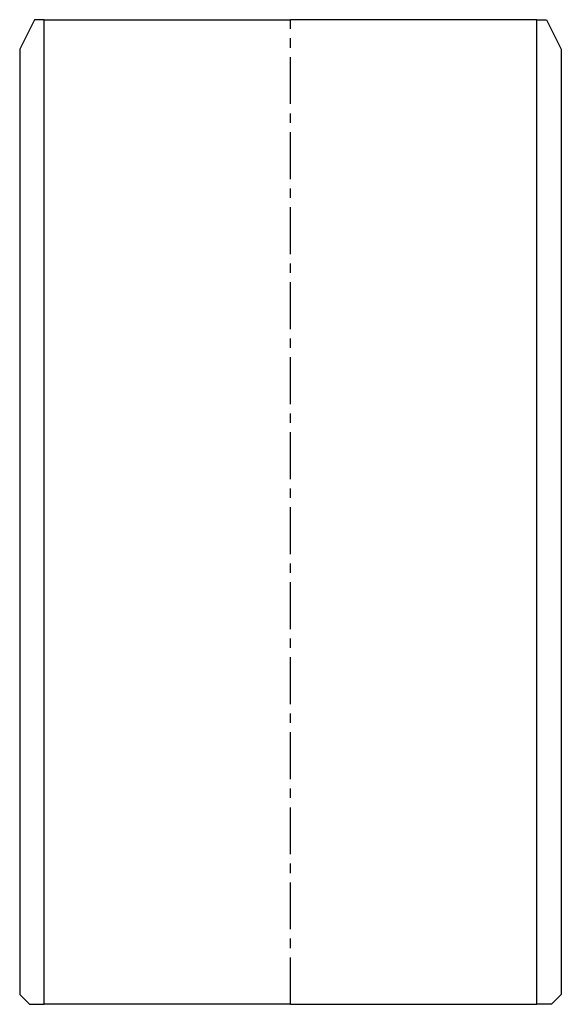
# Model space of a CAD drawing. Header units: millimetres. Extents: x -28 to 28, y 0 to 100.
import ezdxf

# ---------------------------------------------------------------- set-up
doc = ezdxf.new("R2010")
doc.units = ezdxf.units.MM
doc.header["$LTSCALE"] = 0.15
doc.header["$MEASUREMENT"] = 0
doc.linetypes.add('CENTER', pattern=[50.8, 31.75, -6.35, 6.35, -6.35])
doc.layers.get('0').update_dxf_attribs({"linetype": 'CONTINUOUS'})
doc.layers.add('CENTER', color=1, linetype='CENTER')

msp = doc.modelspace()

# ---------------------------------------------------------------- linework, layer by layer
for p, q in [((-25, 100), (-26, 100)), ((-25, 0), (-25, 100)), ((-25, 100), (0, 100)), ((25, 100), (0, 100)), ((25, 100), (26, 100)), ((25, 0), (25, 100)), ((-26, 100), (-27.5, 97)), ((26, 100), (27.5, 97)), ((-27.5, 97), (-27.5, 1)), ((27.5, 97), (27.5, 1)), ((-26.5, 0), (-27.5, 1)), ((27.5, 1), (26.5, 0)), ((-26.5, 0), (-25, 0)), ((0, 0), (-25, 0)), ((0, 0), (25, 0)), ((26.5, 0), (25, 0))]:
    msp.add_line(p, q)
at = {"layer": 'CENTER'}
msp.add_line((0, 0), (0, 100), dxfattribs=at)

doc.saveas('drawing.dxf')
